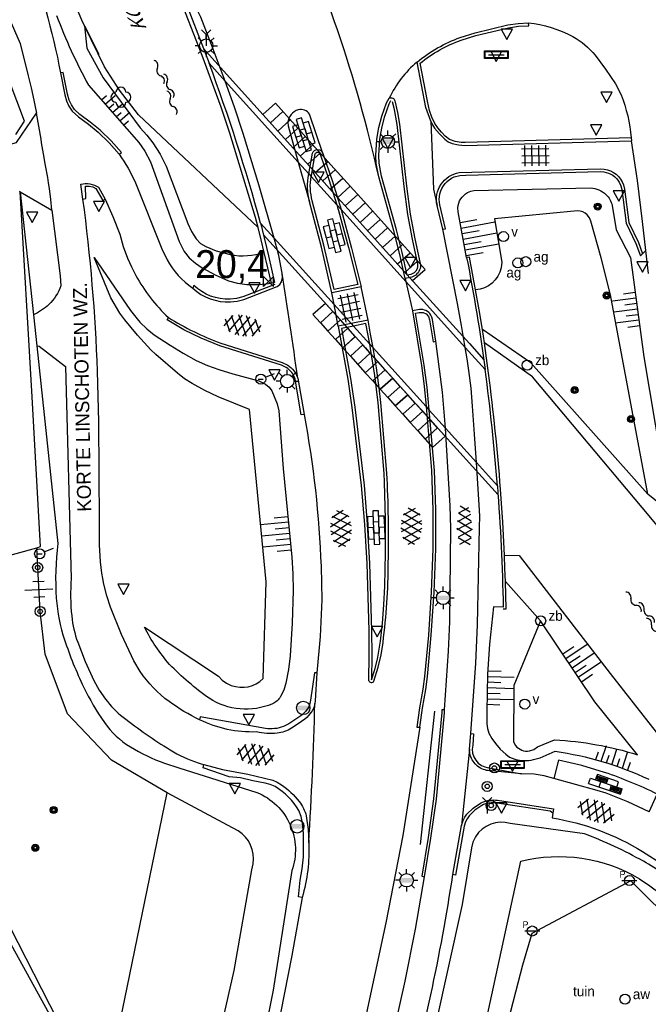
# Model space of a CAD drawing. Header units: metres. Extents: x 121538 to 126242, y 445257 to 454505.
# Tile 58 of 83: x 122169 to 122225, y 452981 to 453069. Entities that reach past the tile are written whole.
import ezdxf
from ezdxf.enums import TextEntityAlignment as Align

# ---------------------------------------------------------------- set-up
doc = ezdxf.new("R2010")
doc.units = ezdxf.units.M
doc.linetypes.add('SCHRIKH', pattern=[100, 100, 0])
for name, color, linetype in [('BOUWT04', 8, 'Continuous'), ('BOUWT04 STOOTPLAAT INDICATIEF', 254, 'Continuous'), ('SYMBD01', 8, 'Continuous'), ('SYMBD02', 8, 'Continuous'), ('SYMBD03', 8, 'Continuous'), ('SYMBD04', 8, 'Continuous'), ('SYMBD05', 8, 'Continuous'), ('TEK-D05', 8, 'Continuous'), ('TEK-D06', 8, 'Continuous'), ('TEK-D07', 8, 'Continuous'), ('TER-D03S', 8, 'Continuous'), ('TER-T02', 8, 'RASTER'), ('TER-T03', 8, 'Continuous'), ('TER-T09', 8, 'Continuous'), ('TOPOT06', 8, 'WALB'), ('TOPOT20', 8, 'Continuous'), ('TOPOT21', 8, 'Continuous'), ('TOPOT22', 8, 'Continuous'), ('TOPOT24', 8, 'Continuous'), ('TOPOT26', 8, 'Continuous'), ('TOPOT30', 8, 'Continuous'), ('TOPOT31', 8, 'Continuous'), ('TOPOT50', 8, 'Continuous'), ('TOPOT54', 8, 'SCHRIKH'), ('TOPOV04', 8, 'Continuous'), ('WAT-T00', 8, 'Continuous'), ('WEG-T01', 8, 'Continuous'), ('WEG-T21', 8, 'Continuous')]:
    doc.layers.add(name, color=color, linetype=linetype)
doc.styles.add('ISO', font='provutr.shx')
doc.styles.add('rtw_iso', font='iso-rtw.shx')
doc.linetypes.add('RASTER', pattern='A,0.25,-0.25,[150,BLOK.SHX,S=0.25,R=0,X=0,Y=0],-0.25,0.25', length=1)
doc.linetypes.add('WALB', pattern='A,0.5,[155,BLOK.SHX,S=0.25,R=0,X=0,Y=0],0.5', length=1)

# ---------------------------------------------------------------- blocks, each defined once
blk = doc.blocks.new('water-l')
at = {"linetype": 'Continuous'}
for centre, start, end in [((0.158, 1.473), 129.74464, 230.25536), ((-0.466, 2.223), 309.74464, 50.25536), ((-0.466, 0.723), 309.74464, 50.25536), ((-0.136, 0.75), 309.74464, 50.25536), ((0.488, 0), 129.74464, 230.25536), ((-0.466, -0.758), 309.74464, 50.25536), ((-0.136, -0.75), 309.74464, 50.25536), ((0.158, -1.508), 129.74464, 230.25536), ((-0.466, -2.258), 309.74464, 50.25536)]:
    blk.add_arc(centre, 0.488, start, end, dxfattribs=at)
blk = doc.blocks.new('talud')
for p, q in [((0, 0.75), (0.5, 0.75)), ((0, 0.5), (1, 0.5)), ((0, 0.25), (0.5, 0.25)), ((0, 0), (1, 0)), ((0, -0.25), (0.5, -0.25)), ((0, -0.5), (1, -0.5)), ((0, -0.75), (0.5, -0.75))]:
    blk.add_line(p, q)
blk = doc.blocks.new('bermverhardingblok-m')
at = {"linetype": 'Continuous'}
for p, q in [((-0.5, 1.5), (-0.5, -1.5)), ((-0.5, 1.5), (0, 1.5)), ((0, 1.5), (0, -1.5)), ((0.5, 1), (0, 1)), ((0, 1), (0.5, 1)), ((0.4, 0.9), (0.1, 0.9)), ((0.1, 0.9), (0.1, 0.1)), ((0.4, 0.9), (0.4, 0.1)), ((0.5, -1), (0.5, 1)), ((-0.5, 0.5), (0, 0.5)), ((0.5, 0), (0, 0)), ((0.4, 0.1), (0.1, 0.1)), ((0.3, 0.8), (0.2, 0.8)), ((0.2, 0.8), (0.2, 0.2)), ((0.3, 0.2), (0.2, 0.2)), ((0.3, 0.8), (0.3, 0.2)), ((-0.5, -0.5), (0, -0.5)), ((-0.4, -1.4), (-0.4, -0.6)), ((-0.4, -0.6), (-0.1, -0.6)), ((-0.3, -1.3), (-0.3, -0.7)), ((-0.3, -0.7), (-0.2, -0.7)), ((-0.2, -1.3), (-0.2, -0.7)), ((-0.1, -1.4), (-0.1, -0.6)), ((-0.5, -1.5), (0, -1.5)), ((-0.4, -1.4), (-0.1, -1.4)), ((-0.3, -1.3), (-0.2, -1.3)), ((0, -1), (0.5, -1))]:
    blk.add_line(p, q, dxfattribs=at)
blk = doc.blocks.new('asfalt-l')
for p, q in [((-0.93, 0.185), (0.704, 1.128)), ((-0.759, 1.005), (0.303, 1.619)), ((-0.704, 1.128), (0.93, 0.185)), ((-0.303, 1.619), (0.759, 1.005)), ((-0.893, -0.515), (0.893, 0.515)), ((-0.893, 0.515), (0.893, -0.515)), ((-0.93, -0.185), (0.704, -1.128)), ((-0.704, -1.128), (0.93, -0.185)), ((-0.759, -1.005), (0.303, -1.619)), ((-0.303, -1.619), (0.759, -1.005))]:
    blk.add_line(p, q)
blk = doc.blocks.new('tegels-l')
for p, q in [((0.918, 0.948), (-0.916, 0.948)), ((-0.625, -1.221), (-0.625, 1.221)), ((0, -1.221), (0, 1.221)), ((0.625, -1.221), (0.625, 1.221)), ((0.918, 0.323), (-0.916, 0.323)), ((0.918, -0.302), (-0.916, -0.302)), ((0.918, -0.927), (-0.916, -0.927))]:
    blk.add_line(p, q)
blk = doc.blocks.new('asfalt-m')
for p, q in [((-0.63, 0.375), (0.636, 1.039)), ((-0.527, 1.073), (0.745, 0.268)), ((-0.517, 1.14), (0.539, 1.694)), ((-0.427, 1.749), (0.629, 1.081)), ((-0.627, 0.397), (0.66, -0.418)), ((-0.571, -0.3), (0.733, 0.384)), ((-0.561, -0.385), (0.576, -1.104)), ((-0.489, -0.963), (0.668, -0.355)), ((-0.462, -1.187), (0.393, -1.728)), ((-0.336, -1.588), (0.575, -1.11))]:
    blk.add_line(p, q)
blk = doc.blocks.new('DRHEK')
at = {"linetype": 'Continuous'}
for p, q in [((1.25, 0), (-1.25, 0)), ((-0.5, 0.7), (0.5, 0.7)), ((-0.5, -0.7), (0.5, -0.7))]:
    blk.add_line(p, q, dxfattribs=at)
blk = doc.blocks.new('struik')
at = {"linetype": 'Continuous'}
for centre, start, end in [((0, 0.442), 1.02328, 178.9632), ((-0.442, 0), 91.09124, 268.90133), ((0.437, 0), 271.6625, 88.3448), ((0, -0.446), 180.47294, 359.54064)]:
    blk.add_arc(centre, 0.45, start, end, dxfattribs=at)
blk = doc.blocks.new('Prov-grensst')
blk.add_line((-0.675, 0), (0.675, 0))
blk.add_circle((0, 0), 0.45)
at = {"style": 'ISO'}
blk.add_text('P', height=0.6, dxfattribs=at).set_placement((-0.612, 0.576), align=Align.MIDDLE)
blk = doc.blocks.new('paal')
for radius in [0.45, 0.2]:
    blk.add_circle((0, 0), radius)
blk = doc.blocks.new('lichtmast')
for p, q in [((0, 0.6), (0, 1)), ((-0.6, 0), (-1, 0)), ((-0.707, 0.707), (-0.424, 0.424)), ((0.424, 0.424), (0.707, 0.707)), ((0.6, 0), (1, 0)), ((-0.424, -0.424), (-0.707, -0.707)), ((0, -0.6), (0, -1)), ((0.424, -0.424), (0.707, -0.707))]:
    blk.add_line(p, q)
blk.add_circle((0, 0), 0.6)
blk = doc.blocks.new('kilometerpaal')
for p, q in [((-0.442, 0.442), (0.442, -0.442)), ((-0.442, -0.442), (-0.442, 0.442)), ((0.442, 0.442), (-0.442, -0.442)), ((0.442, -0.442), (0.442, 0.442))]:
    blk.add_line(p, q)
at = {"style": 'rtw_iso'}
blk.add_attdef('KILOMETERPAAL', (0.591, 0.868), '', height=2.5, dxfattribs=at)
blk = doc.blocks.new('BOOM')
for radius in [0.315, 0.225, 0.135]:
    blk.add_circle((0, 0), radius)
blk = doc.blocks.new('afsl-water')
blk.add_circle((0, 0), 0.45)
at = {"style": 'ISO'}
blk.add_attdef('AFSL-WATER', (0.7, 0), '', height=0.9, dxfattribs=at)
blk = doc.blocks.new('afsl-gas')
blk.add_circle((0, 0), 0.45)
at = {"style": 'ISO'}
blk.add_attdef('AFSL-GAS', (0.7, 0), '', height=0.9, dxfattribs=at)
blk = doc.blocks.new('verkeersbord')
for p, q in [((0.502, 0.322), (-0.504, 0.322)), ((-0.504, 0.322), (-0.001, -0.6)), ((-0.001, -0.6), (0.502, 0.322))]:
    blk.add_line(p, q)
blk = doc.blocks.new('verklikker')
blk.add_circle((0, 0), 0.45)
at = {"style": 'ISO'}
blk.add_attdef('VERKLIKKER', (0.7, 0), '', height=0.9, dxfattribs=at)
blk = doc.blocks.new('zinkerbord')
blk.add_circle((0, 0), 0.45)
at = {"style": 'ISO'}
blk.add_attdef('ZINKERBORD', (0.7, 0), '', height=0.9, dxfattribs=at)
blk = doc.blocks.new('wegwijzer')
for q in [(-0.424, 1.424), (0.424, 1.424), (0, 0)]:
    blk.add_line((0, 1), q)
blk = doc.blocks.new('aanduidingsbord')
for p, q in [((-0.811, -0.333), (0, 0)), ((-1.446, -0.504), (-1.008, -0.504))]:
    blk.add_line(p, q)
blk.add_circle((-1.227, -0.504), 0.45)
blk = doc.blocks.new('balise')
blk.add_hatch(color=256).paths.add_polyline_path([(0.6, 0, 0.086579), (0.564, 0.203), (-0.564, 0.203, 0.086579), (-0.6, 0, 0.085386), (-0.565, -0.2), (0.565, -0.2, 0.085386)])
blk.add_circle((0, 0), 0.6)
blk = doc.blocks.new('plaatsnaam')
blk.add_line((-0.694, 0), (0.694, 0))
for points in [[(-1.046, 0.349), (1.046, 0.349), (1.046, -0.349), (-1.046, -0.349)], [(-0.992, 0.295), (0.992, 0.295), (0.992, -0.295), (-0.992, -0.295)]]:
    blk.add_lwpolyline(points, close=True)
blk = doc.blocks.new('klinkers-l')
at = {"linetype": 'Continuous'}
for p, q in [((-0.25, 1), (-0.75, 1)), ((-0.75, 1), (-0.75, 0)), ((0.25, 1.5), (-0.25, 1.5)), ((-0.25, 1.5), (-0.25, 0.5)), ((0.25, 0.5), (0.25, 1.5)), ((0.75, 1), (0.25, 1)), ((0.75, 0), (0.75, 1)), ((-0.25, 0), (-0.75, 0)), ((-0.75, 0), (-0.75, -1)), ((0.25, 0.5), (-0.25, 0.5)), ((-0.25, 0.5), (-0.25, -0.5)), ((0.25, -0.5), (0.25, 0.5)), ((-0.25, -0.5), (-0.25, 0)), ((0.25, -0.5), (-0.25, -0.5)), ((-0.25, -0.5), (-0.25, -1.5)), ((0.75, 0), (0.25, 0)), ((0.25, 0), (0.25, -0.5)), ((0.25, -1.5), (0.25, -0.5)), ((0.75, -1), (0.75, 0)), ((-0.75, -1), (-0.25, -1)), ((-0.25, -1.5), (0.25, -1.5)), ((0.25, -1), (0.75, -1))]:
    blk.add_line(p, q, dxfattribs=at)

msp = doc.modelspace()

# ---------------------------------------------------------------- linework, layer by layer
at = {"layer": 'BOUWT04'}
for points in [[(122189.998, 453050.88), (122189.768, 453051.763), (122187.479, 453059.307), (122186.703, 453061.656), (122185.005, 453066.261), (122182.767, 453072.04), (122183.079, 453072.186)], [(122183.079, 453072.186), (122185.611, 453065.589)], [(122185.111, 453066.891), (122187.431, 453064.315), (122193.964, 453057.059), (122194.91, 453056.009), (122195.118, 453055.778), (122197.398, 453053.246), (122197.785, 453052.816), (122203.577, 453046.384), (122208.887, 453040.488), (122210.186, 453039.044)], [(122185.611, 453065.589), (122187.059, 453063.98), (122193.593, 453056.724), (122194.539, 453055.674), (122194.746, 453055.443), (122197.026, 453052.911), (122197.414, 453052.481), (122203.205, 453046.05), (122208.515, 453040.153), (122210.308, 453038.162)], [(122190.539, 453048.634), (122190.282, 453049.76), (122189.998, 453050.88)], [(122190.223, 453051.258), (122190.299, 453050.982), (122190.373, 453050.706), (122190.932, 453048.328), (122191.456, 453045.942), (122191.19, 453045.901)], [(122190.223, 453051.258), (122191.423, 453049.927), (122196.783, 453043.981), (122198.323, 453042.272), (122198.518, 453042.056), (122199.977, 453040.438), (122200.283, 453040.098), (122205.018, 453034.845), (122205.3, 453034.532), (122206.749, 453032.925), (122209.531, 453029.838), (122211.392, 453027.774)], [(122190.488, 453050.217), (122191.052, 453049.592), (122196.411, 453043.646), (122197.952, 453041.937), (122198.147, 453041.721), (122199.605, 453040.103), (122199.911, 453039.763), (122204.646, 453034.51), (122204.929, 453034.197), (122206.377, 453032.59), (122209.16, 453029.503), (122211.453, 453026.96)], [(122191.19, 453045.901), (122190.539, 453048.634)], [(122209.446, 453045.287), (122208.899, 453048.225), (122208.647, 453048.189)], [(122210.05, 453041.74), (122209.758, 453043.515), (122209.446, 453045.287)], [(122210.235, 453040.549), (122210.05, 453041.74)], [(122212.111, 453019.196), (122212.07, 453020.373), (122212.022, 453021.549)], [(122211.917, 453016.76), (122212.172, 453016.755), (122212.145, 453017.976), (122212.111, 453019.196)]]:
    msp.add_lwpolyline(points, dxfattribs=at)
for points in [[(122190.223, 453051.258, 0.022214), (122185.611, 453065.589)], [(122208.647, 453048.189, -0.014828), (122210.308, 453038.162)], [(122212.022, 453021.549), (122211.869, 453024.508), (122211.671, 453027.465, 0.01365), (122210.609, 453037.828), (122210.426, 453039.189), (122210.235, 453040.549)], [(122211.392, 453027.774, 0.013702), (122210.308, 453038.162)], [(122211.392, 453027.774, -0.014281), (122211.914, 453016.9)]]:
    msp.add_lwpolyline(points, format="xyb", dxfattribs=at)
at = {"layer": 'BOUWT04 STOOTPLAAT INDICATIEF'}
msp.add_lwpolyline([(122191.539, 453061.994), (122190.424, 453060.99), (122193.964, 453057.059), (122194.91, 453056.009), (122195.118, 453055.778), (122197.398, 453053.246), (122197.785, 453052.816), (122203.577, 453046.384), (122203.807, 453046.128), (122204.922, 453047.132), (122204.691, 453047.388), (122198.9, 453053.819), (122198.513, 453054.25), (122196.232, 453056.782), (122196.025, 453057.012), (122195.079, 453058.063)], close=True, dxfattribs=at)
for points in [[(122191.093, 453060.247), (122192.208, 453061.251)], [(122191.762, 453059.504), (122192.877, 453060.508)], [(122192.432, 453058.761), (122193.546, 453059.765)], [(122193.101, 453058.018), (122194.215, 453059.022)], [(122193.77, 453057.275), (122194.885, 453058.279)], [(122194.439, 453056.532), (122195.554, 453057.535)], [(122195.108, 453055.789), (122196.223, 453056.792)], [(122195.777, 453055.045), (122196.892, 453056.049)], [(122196.447, 453054.302), (122197.561, 453055.306)], [(122197.116, 453053.559), (122198.23, 453054.563)], [(122197.785, 453052.816), (122198.9, 453053.82)], [(122198.454, 453052.073), (122199.569, 453053.077)], [(122199.123, 453051.33), (122200.238, 453052.334)], [(122199.792, 453050.587), (122200.907, 453051.591)], [(122200.462, 453049.844), (122201.576, 453050.847)], [(122201.131, 453049.101), (122202.245, 453050.104)], [(122201.8, 453048.357), (122202.915, 453049.361)], [(122202.469, 453047.614), (122203.584, 453048.618)], [(122203.138, 453046.871), (122204.253, 453047.875)]]:
    msp.add_lwpolyline(points, dxfattribs=at)
at = {"layer": 'BOUWT04 STOOTPLAAT INDICATIEF', "flags": 128}
for points in [[(122196.013, 453044.089), (122194.899, 453043.085), (122195.568, 453042.342), (122196.682, 453043.346), (122196.013, 453044.088)], [(122196.683, 453043.346), (122195.568, 453042.342), (122196.237, 453041.599), (122197.352, 453042.603), (122196.682, 453043.346)], [(122197.352, 453042.603), (122196.238, 453041.599), (122196.907, 453040.856), (122198.022, 453041.86), (122197.352, 453042.603)], [(122198.021, 453041.86), (122196.906, 453040.856), (122197.576, 453040.113), (122198.69, 453041.117), (122198.021, 453041.859)], [(122198.691, 453041.117), (122197.576, 453040.113), (122198.245, 453039.37), (122199.36, 453040.374), (122198.69, 453041.117)], [(122199.361, 453040.375), (122198.246, 453039.371), (122198.915, 453038.628), (122200.03, 453039.632), (122199.361, 453040.374)], [(122200.031, 453039.632), (122198.916, 453038.628), (122199.585, 453037.885), (122200.7, 453038.889), (122200.03, 453039.632)], [(122200.7, 453038.889), (122199.585, 453037.885), (122200.255, 453037.142), (122201.369, 453038.146), (122200.7, 453038.889)], [(122201.37, 453038.146), (122200.255, 453037.143), (122200.924, 453036.4), (122202.039, 453037.403), (122201.369, 453038.146)], [(122202.036, 453037.401), (122200.921, 453036.397), (122201.591, 453035.654), (122202.705, 453036.658), (122202.036, 453037.401)], [(122202.706, 453036.658), (122201.591, 453035.654), (122202.26, 453034.911), (122203.375, 453035.915), (122202.705, 453036.658)], [(122203.375, 453035.915), (122202.261, 453034.912), (122202.93, 453034.169), (122204.044, 453035.172), (122203.375, 453035.915)], [(122204.044, 453035.172), (122202.929, 453034.168), (122203.599, 453033.425), (122204.713, 453034.429), (122204.044, 453035.172)], [(122204.714, 453034.429), (122203.599, 453033.425), (122204.268, 453032.682), (122205.383, 453033.686), (122204.713, 453034.429)], [(122205.383, 453033.686), (122204.268, 453032.682), (122204.937, 453031.939), (122206.052, 453032.943), (122205.382, 453033.686)], [(122206.052, 453032.943), (122204.937, 453031.939), (122205.606, 453031.196), (122206.721, 453032.2), (122206.052, 453032.943)]]:
    msp.add_lwpolyline(points, dxfattribs=at)
at = {"layer": 'TER-T02', "flags": 128}
for points in [[(122168.318, 453059.198), (122169.115, 453060.405), (122162.128, 453078.856)], [(122170.218, 453022.217), (122170.546, 453022.334), (122169.77, 453036.225), (122168.702, 453054.071)], [(122150.879, 453017.414), (122150.913, 453016.931), (122170.218, 453022.217)], [(122170.282, 453020.445), (122170.218, 453022.217)], [(122181.869, 453000.287), (122176.898, 453003.2), (122172.948, 453007.363), (122170.947, 453012.706), (122170.502, 453016.523)], [(122175.307, 452976.854), (122176.968, 452976.481), (122181.869, 453000.287)], [(122236.071, 452979.748), (122223.324, 452992.412), (122214.488, 452987.69), (122213.626, 452984.852), (122208.306, 452964.258), (122202.898, 452943.688), (122200.674, 452934.457)]]:
    msp.add_lwpolyline(points, dxfattribs=at)
at = {"layer": 'TER-T03'}
msp.add_lwpolyline([(122170.502, 453016.523), (122170.282, 453020.445)], dxfattribs=at)
at = {"layer": 'TER-T09'}
for points in [[(122224.843, 453027.014), (122214.389, 453038.754), (122210.05, 453041.74)], [(122227.985, 453024.486), (122224.843, 453027.014)], [(122215.263, 453015.683), (122212.111, 453019.196)], [(122148.529, 453016.705), (122151.352, 453012.901), (122159.564, 453000.596), (122167.785, 452988.297), (122172.064, 452979.945), (122174.435, 452979.009), (122175.307, 452976.854)], [(122223.916, 453003.7), (122220.119, 453008.415), (122215.263, 453015.683)]]:
    msp.add_lwpolyline(points, dxfattribs=at)
at = {"layer": 'TOPOT06', "flags": 128}
for points in [[(122174.472, 453068.929), (122174.228, 453069.429), (122171.643, 453075.62)], [(122189.998, 453050.88), (122179.295, 453060.965), (122177.603, 453063.174), (122176.261, 453065.269), (122174.472, 453068.929)], [(122174.472, 453068.929), (122175.746, 453066.382)], [(122213.333, 453021.52), (122221.471, 453010.965), (122229.694, 453000.476)]]:
    msp.add_lwpolyline(points, dxfattribs=at)
at = {"layer": 'TOPOT50'}
for points in [[(122171.973, 453069.864, 0.036484), (122174.833, 453063.606), (122179.33, 453058.487), (122179.872, 453057.714), (122180.368, 453056.765), (122182.926, 453049.637), (122183.396, 453048.743), (122183.827, 453048.173), (122184.383, 453047.675), (122185.001, 453047.254), (122186.147, 453046.629), (122187.349, 453046.12), (122188.162, 453045.887), (122189.001, 453045.776), (122190.099, 453045.776), (122191.19, 453045.901)], [(122174.472, 453068.929), (122174.674, 453066.928), (122176.149, 453064.278), (122179.445, 453059.787), (122180.046, 453059.146), (122180.59, 453058.456), (122181.236, 453057.441), (122181.76, 453056.357), (122183.72, 453051.227), (122184.038, 453050.512), (122184.464, 453049.857), (122184.848, 453049.461), (122185.311, 453049.163), (122186.251, 453048.78), (122187.508, 453048.447, 0.120207), (122190.539, 453048.634, -0.120207)], [(122208.647, 453048.189), (122207.885, 453052.271), (122207.863, 453052.638, -0.263621), (122208.735, 453054.001), (122209.006, 453054.115), (122209.292, 453054.178), (122219.734, 453054.422, -0.183237), (122221.107, 453053.818, -0.133706), (122221.667, 453052.858), (122222.004, 453050.678), (122223.312, 453048.205), (122224.491, 453039.308), (122225.5, 453033.291, 0.048064), (122227.985, 453024.486)], [(122224.843, 453027.014), (122221.513, 453044.857), (122220.676, 453048.155), (122219.752, 453051.43), (122219.633, 453051.743), (122219.432, 453052.01, 0.205695), (122218.553, 453052.362), (122211.145, 453051.666), (122211.782, 453047.779), (122211.73, 453047.275, -0.337079), (122209.446, 453045.287)], [(122170.195, 453040.298), (122172.091, 453022.606, 0.048992), (122171.948, 453017.703, 0.063135), (122172.687, 453013.963, 0.03215), (122174.389, 453009.766, 0.039586), (122176.246, 453006.588, 0.104472), (122178.574, 453004.398, 0.050016), (122181.621, 453002.939), (122182.918, 453002.529), (122189.89, 453000.323, -0.096344), (122191.662, 452999.156, -0.096344), (122192.867, 452997.409, -0.094311), (122193.328, 452995.383, -0.094311), (122193.013, 452993.329), (122191.349, 452982.63), (122189.589, 452973.869), (122183.713, 452949.301), (122177.093, 452923.126)], [(122211.914, 453016.9), (122211.05, 453016.922), (122210.69, 453013.595), (122210.525, 453010.908), (122210.44, 453007.575), (122210.457, 453006.462), (122210.513, 453006.039), (122210.639, 453005.63), (122210.894, 453005.144), (122211.214, 453004.698), (122211.653, 453004.191), (122212.144, 453003.733), (122212.491, 453003.492), (122212.956, 453003.29, 0.112674), (122214.627, 453003.254), (122215.215, 453003.417), (122216.555, 453004.006, -0.075241), (122224.937, 453001.495)], [(122215.263, 453015.683), (122212.857, 453009.901), (122212.83, 453004.841), (122213.019, 453004.518, 0.272562), (122214.264, 453004.039), (122214.651, 453004.167), (122214.98, 453004.408), (122216.512, 453005.023, -0.062873), (122223.916, 453003.7)], [(122169.571, 452905.886), (122170.689, 452912.376), (122175.164, 452929.087), (122180.713, 452952.804), (122187.869, 452984.387), (122189.432, 452993.403), (122189.563, 452993.937, 0.296282), (122188.222, 452996.877), (122187.697, 452997.142), (122181.869, 453000.287)], [(122236.853, 452978.71), (122237.086, 452978.952), (122237.283, 452979.224), (122237.394, 452979.444), (122237.462, 452979.68), (122237.487, 452979.909), (122237.475, 452980.139), (122237.376, 452980.768), (122237.241, 452981.39, 0.122399), (122235.734, 452984.247, 0.036395), (122228.032, 452991.701, 0.047302), (122224.45, 452994.161, 0.035316), (122219.182, 452996.619), (122212.544, 452997.541, 0.337542), (122209.445, 452996.361), (122209.207, 452995.877), (122209.068, 452995.356), (122208.237, 452990.295), (122205.871, 452979.532), (122200.864, 452954.592), (122194.395, 452930.036), (122192.265, 452921.24)], [(122205.569, 452957.598), (122213.479, 452994.157, -0.200761), (122224.093, 452992.593), (122225.043, 452991.966), (122225.938, 452991.263), (122234.674, 452981.792), (122236.071, 452979.748)]]:
    msp.add_lwpolyline(points, format="xyb", dxfattribs=at)
for points in [[(122168.721, 453054.061), (122169.898, 453043.077)], [(122169.898, 453043.077), (122170.195, 453040.298)]]:
    msp.add_lwpolyline(points, dxfattribs=at)
msp.add_lwpolyline([(122175.335, 453048.195), (122178.581, 453043.448), (122179.43, 453042.41), (122180.036, 453041.805), (122180.71, 453041.279), (122182.137, 453040.338), (122183.281, 453039.624), (122184.464, 453038.975), (122185.463, 453038.539), (122186.489, 453038.169), (122187.731, 453037.783), (122190.069, 453037.161), (122190.65, 453036.872), (122190.975, 453036.603), (122191.213, 453036.255), (122191.696, 453035.106), (122191.835, 453034.477), (122192.243, 453029.314), (122193.017, 453021.386), (122193.11, 453019.893), (122193.122, 453018.397), (122193.028, 453015.468), (122192.854, 453012.544), (122192.715, 453011.315), (122192.479, 453010.101), (122192.284, 453009.483), (122191.997, 453008.902, -0.150755), (122191.28, 453008.25, -0.248857), (122185.612, 453008.746, -0.043545), (122182.066, 453011.782, -0.056799), (122179.827, 453015.103), (122186.464, 453010.721), (122186.791, 453010.383), (122187.172, 453010.108), (122187.595, 453009.902, 0.295229), (122190.459, 453010.511), (122190.71, 453019.154), (122189.231, 453034.603), (122186.412, 453035.738), (122185.243, 453036.288), (122184.107, 453036.903), (122183.427, 453037.339), (122182.789, 453037.834), (122180.859, 453039.507), (122180.399, 453039.943), (122179.211, 453041.252), (122178.079, 453042.609), (122177.635, 453043.217), (122176.822, 453044.571)], format="xyb", close=True, dxfattribs=at)
at = {"layer": 'TOPOT54'}
msp.add_lwpolyline([(122205.76, 453007.6), (122204.475, 452995.668)], dxfattribs=at)
at = {"layer": 'TOPOV04'}
for points in [[(122200.782, 453055.421, 0.055842), (122191.943, 453081.217)], [(122204.21, 453065.686, 0.1097), (122201.723, 453062.443)], [(122193.536, 453037.394, 0.004834), (122192.158, 453046.784)], [(122194.518, 452995.803, 0.00996), (122195.073, 453008.294)]]:
    msp.add_lwpolyline(points, format="xyb", dxfattribs=at)
for points in [[(122203.143, 453046.325), (122203.205, 453046.05)], [(122203.205, 453046.05), (122203.799, 453043.416)], [(122208.896, 453004.19), (122208.188, 452997.364)]]:
    msp.add_lwpolyline(points, dxfattribs=at)
at = {"layer": 'WAT-T00'}
for points in [[(122234.427, 453013.722), (122225.127, 453024.903), (122214.536, 453037.526), (122210.235, 453040.549)], [(122168.799, 452904.716), (122168.514, 452907.759), (122168.755, 452916.797), (122166.527, 452923.502), (122173.707, 452961.881), (122179.411, 452965.207), (122179.954, 452966.343), (122176.215, 452972.308), (122173.894, 452978.332), (122172.18, 452978.943), (122166.054, 452990.013), (122151.813, 453011.292), (122147.685, 453016.75), (122145.232, 453019.219), (122142.498, 453023.735), (122140.385, 453028.255), (122134.804, 453036.453), (122133.866, 453037.162), (122132.191, 453036.331), (122132.048, 453035.733)], [(122212.022, 453021.549), (122213.333, 453021.52)]]:
    msp.add_lwpolyline(points, dxfattribs=at)
at = {"layer": 'WEG-T01'}
for points in [[(122187.059, 453063.98), (122185.984, 453066.845), (122184.862, 453069.692), (122184.362, 453070.73), (122183.91, 453071.79), (122180.586, 453080.095), (122177.204, 453088.377), (122175.413, 453092.776), (122173.566, 453097.152), (122168.762, 453108.282), (122163.9, 453119.387, 0.008398), (122155.035, 453138.453, 0.005717)], [(122144.48, 453128.14), (122148.68, 453119.62), (122152.18, 453112.62), (122155.14, 453106.62), (122158.4, 453100.2), (122161.16, 453094.32), (122163.56, 453089.12), (122164.82, 453086.52), (122165.7, 453084.78), (122166.46, 453083), (122166.92, 453081.84), (122167.38, 453080.84), (122168.02, 453079.32), (122169.204, 453075.836, -0.042126), (122172.329, 453064.706)], [(122204.21, 453065.686, -0.083434), (122208.072, 453067.884), (122209.412, 453068.297), (122212.325, 453069.003), (122213.24, 453069.144), (122214.164, 453069.189)], [(122214.164, 453069.189, -0.097863), (122218.145, 453067.965, -0.094872), (122220.134, 453066.293), (122221.078, 453065.035), (122221.944, 453063.722), (122222.457, 453062.747, -0.075597), (122223.347, 453058.916)], [(122201.723, 453062.443, -0.51091), (122202.232, 453062.204), (122202.462, 453061.177), (122202.644, 453060.14), (122203.264, 453054.563), (122203.608, 453052.084), (122204.017, 453049.865), (122204.496, 453047.66, -0.285979), (122204.093, 453046.623), (122203.73, 453046.448), (122203.143, 453046.325)], [(122195.792, 453057.509), (122194.606, 453061.012, 0.31614), (122193.583, 453061.419, 0.296096), (122192.66, 453060.265), (122192.672, 453059.964), (122193.593, 453056.724)], [(122194.539, 453055.674), (122194.848, 453057.516, -0.747209), (122195.792, 453057.509)], [(122177.569, 453057.432, -0.050003), (122179.033, 453054.862), (122181.385, 453048.955), (122181.85, 453047.984, 0.111279), (122184.147, 453045.455)], [(122206.004, 453052.838, -0.433394), (122207.988, 453055.788), (122220.574, 453056.128), (122220.959, 453056.105, -0.276314), (122222.677, 453054.693), (122222.775, 453054.314), (122223.165, 453051.327), (122224.014, 453049.529), (122224.382, 453048.535)], [(122194.604, 453053.184, -0.124061), (122194.539, 453055.674)], [(122174.129, 453054.768, -0.183256), (122175.733, 453054.49), (122176.317, 453053.421)], [(122184.767, 453006.827, -0.047746), (122182.037, 453008.457, -0.08568), (122179.452, 453011.134), (122178.89, 453012.106), (122177.781, 453014.47), (122176.796, 453016.887), (122176.454, 453017.912), (122176.192, 453018.961, -0.04266), (122175.804, 453022.975), (122175.825, 453024.453), (122175.757, 453033.531), (122175.626, 453038.022, 0.024617), (122174.335, 453053.427)], [(122176.317, 453053.421), (122176.995, 453051.857), (122177.62, 453050.27), (122177.941, 453049.189), (122178.329, 453048.129), (122178.673, 453047.348), (122179.061, 453046.587, 0.079303), (122181.97, 453042.828)], [(122171.556, 453052.424), (122172.306, 453046.562), (122172.363, 453045.664, -0.113391), (122171.284, 453043.993, -0.09438), (122169.898, 453043.077, 0.09438)], [(122184.147, 453045.455, 0.202527), (122187.515, 453044.221), (122188.128, 453044.292), (122188.726, 453044.444), (122191.713, 453045.602), (122191.95, 453045.768), (122192.1, 453046.015), (122192.169, 453046.397), (122192.158, 453046.784)], [(122205.89, 453040.711), (122205.58, 453042.653), (122205.531, 453042.857), (122205.44, 453043.047, 0.298629), (122204.427, 453043.529), (122203.799, 453043.416)], [(122181.97, 453042.828, 0.053098), (122186.654, 453040.536), (122192.149, 453038.791), (122192.649, 453038.56, -0.180209), (122193.536, 453037.394)], [(122197.147, 453042.035), (122198.013, 453037.314), (122198.384, 453034.77), (122199.217, 453027.789), (122199.503, 453024.299), (122199.707, 453020.804), (122199.886, 453014.811), (122199.906, 453012.571), (122199.878, 453010.331, 0.63036), (122200.357, 453010.289), (122200.747, 453011.522), (122200.989, 453012.628), (122201.167, 453013.745, 0.031745), (122201.635, 453020.861, 0.019957), (122201.506, 453028.898), (122200.972, 453035.207), (122200.836, 453036.517), (122200.582, 453038.311), (122200.283, 453040.098)], [(122170.195, 453040.298), (122170.425, 453040.26), (122172.768, 453038.431), (122173.278, 453019.457, 0.043907), (122173.329, 453016.111, 0.061099), (122173.867, 453013.762), (122174.543, 453012.038), (122175.308, 453010.351), (122175.783, 453009.484), (122176.342, 453008.667, 0.064321), (122177.923, 453007.062, 0.028228), (122182.121, 453004.139, 0.059263), (122184.65, 453002.969), (122184.893, 453002.891), (122185.136, 453002.816)], [(122194.109, 453034.152, -0.036894), (122195.621, 453020.543), (122195.703, 453017.554), (122195.537, 453014.278), (122195.242, 453011.011)], [(122195.073, 453008.294), (122194.989, 453007.905), (122194.835, 453007.627), (122194.747, 453007.497), (122194.633, 453007.342), (122194.514, 453007.192), (122194.354, 453007.021), (122194.175, 453006.871), (122193.593, 453006.459), (122192.994, 453006.072, -0.112355), (122191.692, 453005.625, -0.083267), (122189.849, 453005.735, -0.12419), (122184.767, 453006.827)], [(122213.565, 453001.99), (122210.584, 453002.272, -0.15685), (122209.514, 453002.769, -0.156478), (122208.936, 453003.794), (122208.896, 453004.19)], [(122224.968, 452998.588), (122225.674, 453000.175, 0.035332), (122220.989, 453002.107), (122218.94, 453002.72), (122216.858, 453003.21), (122216.435, 453001.564)], [(122185.136, 453002.816), (122186.803, 453002.378), (122189.066, 453001.943), (122191.308, 453001.412), (122191.714, 453001.239), (122192.09, 453001.01, -0.070742), (122193.67, 452999.507, -0.108451), (122194.297, 452998.219), (122194.474, 452997.017), (122194.518, 452995.803)], [(122208.188, 452997.364), (122208.323, 452997.795), (122208.471, 452998.101), (122208.67, 452998.377), (122209.231, 452998.928), (122209.879, 452999.374, -0.157219), (122211.414, 452999.616), (122216.406, 452998.868), (122216.34, 452998.472)], [(122216.34, 452998.472), (122216.281, 452998.049, -0.097935), (122224.381, 452995.033), (122226.258, 452993.839), (122227.106, 452993.222), (122228.936, 452991.721), (122230.7, 452990.143, -0.045003), (122236.689, 452983.341), (122237.345, 452982.161), (122237.931, 452980.944), (122238.374, 452979.249), (122242.633, 452975.577), (122244.738, 452972.782)], [(122194.518, 452995.803, -0.084499), (122193.93, 452990.932)], [(122191.292, 452922.205), (122193.77, 452931.578), (122196.534, 452942.501), (122201.778, 452965.49), (122204.475, 452977.969), (122205.439, 452982.195, 0.015621), (122207.41, 452992.979)]]:
    msp.add_lwpolyline(points, format="xyb", dxfattribs=at)
for points in [[(122163.09, 453079.285), (122164.727, 453076.482), (122168.706, 453067.338), (122169.436, 453064.464), (122169.698, 453063.372), (122169.947, 453062.276), (122170.07, 453061.69), (122170.179, 453061.1)], [(122205.43, 453060.381), (122205.004, 453061.612), (122204.21, 453065.686)], [(122172.329, 453064.706), (122172.714, 453062.751), (122172.859, 453062.2), (122173.08, 453061.723), (122173.38, 453061.291), (122173.919, 453060.779), (122174.835, 453060.118), (122175.703, 453059.395), (122176.676, 453058.452), (122177.569, 453057.432)], [(122191.423, 453049.927), (122190.08, 453054.621), (122188.663, 453059.294), (122187.894, 453061.648), (122187.059, 453063.98)], [(122200.782, 453055.421), (122200.567, 453056.616), (122200.538, 453057.326), (122200.626, 453058.792), (122200.805, 453059.821), (122201.068, 453060.831), (122201.477, 453062.043), (122201.723, 453062.443)], [(122153.326, 453054.076), (122164.008, 453056.829), (122164.661, 453057.478), (122168.376, 453058.497), (122170.179, 453061.1)], [(122171.556, 453052.424), (122171.448, 453053.395), (122171.329, 453054.365), (122171.259, 453054.863), (122171.178, 453055.359), (122170.992, 453056.421), (122170.805, 453057.484), (122170.75, 453057.802), (122170.694, 453058.121), (122170.638, 453058.445), (122170.582, 453058.769), (122170.38, 453059.935), (122170.179, 453061.1)], [(122205.43, 453060.381), (122205.585, 453060.061), (122205.784, 453059.765), (122206.215, 453059.251), (122206.684, 453058.77), (122206.99, 453058.541), (122207.342, 453058.389), (122207.926, 453058.264), (122208.522, 453058.227), (122223.384, 453058.643)], [(122205.43, 453060.381), (122205.693, 453054.319), (122206.004, 453052.838)], [(122223.347, 453058.916), (122223.384, 453058.643)], [(122224.672, 453048.808), (122224.371, 453051.416), (122223.929, 453055.083), (122223.384, 453058.643)], [(122195.792, 453057.509), (122196.639, 453055.006), (122197.414, 453052.481)], [(122193.593, 453056.724), (122194.604, 453053.184)], [(122203.143, 453046.325), (122202.667, 453048.465), (122202.141, 453050.594), (122200.782, 453055.421)], [(122168.702, 453054.071), (122168.649, 453054.102)], [(122168.702, 453054.071), (122168.721, 453054.061)], [(122168.702, 453054.071), (122168.721, 453054.061)], [(122168.721, 453054.061), (122171.556, 453052.424)], [(122174.335, 453053.427), (122174.129, 453054.768)], [(122196.596, 453045.03), (122195.653, 453049.12), (122194.604, 453053.184)], [(122197.414, 453052.481), (122198.36, 453049.04), (122199.213, 453045.576)], [(122206.508, 453050.738), (122206.004, 453052.838)], [(122208.515, 453040.153), (122208.185, 453042.12), (122207.829, 453044.082), (122206.508, 453050.738)], [(122192.158, 453046.784), (122191.836, 453048.366), (122191.423, 453049.927)], [(122224.382, 453048.535), (122224.672, 453048.808)], [(122224.907, 453046.768), (122224.672, 453048.808)], [(122199.213, 453045.576), (122196.596, 453045.03)], [(122199.83, 453042.575), (122199.213, 453045.576)], [(122196.783, 453043.981), (122196.596, 453045.03)], [(122197.147, 453042.035), (122196.783, 453043.981)], [(122203.799, 453043.416), (122204.608, 453038.522), (122204.841, 453036.687), (122205.018, 453034.845)], [(122199.83, 453042.575), (122198.323, 453042.272)], [(122200.283, 453040.098), (122200.062, 453041.338), (122199.83, 453042.575)], [(122198.323, 453042.272), (122197.147, 453042.035)], [(122206.749, 453032.925), (122206.486, 453036.139), (122205.89, 453040.711)], [(122209.531, 453029.838), (122209.359, 453032.37), (122209.181, 453034.901), (122209.037, 453036.498), (122208.833, 453038.088), (122208.678, 453039.121), (122208.515, 453040.153)], [(122193.536, 453037.394), (122194.109, 453034.152)], [(122205.018, 453034.845), (122205.513, 453029.118), (122205.635, 453025.622), (122205.625, 453022.123), (122205.484, 453018.261), (122205.228, 453014.405), (122204.882, 453010.711), (122204.74, 453009.575), (122204.44, 453007.879), (122204.196, 453006.174), (122204.45, 453006.154)], [(122206.672, 453007.705), (122207.036, 453012.978), (122207.129, 453015.599), (122207.225, 453023.965), (122207.176, 453025.979), (122206.749, 453032.925)], [(122209.016, 453005.582), (122209.465, 453011.884), (122209.612, 453015.319), (122209.81, 453024.02), (122209.817, 453025.038), (122209.78, 453026.055), (122209.531, 453029.838)], [(122195.242, 453011.011), (122195.086, 453008.532), (122195.073, 453008.294)], [(122204.878, 452992.777), (122205.445, 452996.242), (122205.938, 452999.718), (122206.669, 453007.44), (122206.672, 453007.705)], [(122204.45, 453006.154), (122202.951, 452996.461), (122201.404, 452988.648), (122199.522, 452979.758), (122197.602, 452970.966), (122196.323, 452965.097), (122194.972, 452959.214), (122192.837, 452950.038), (122187.276, 452927.075), (122186.333, 452923.298), (122185.664, 452921.318)], [(122208.896, 453004.19), (122209.016, 453005.582)], [(122216.435, 453001.564), (122215.57, 453001.795), (122214.689, 453001.953), (122213.565, 453001.99)], [(122224.968, 452998.588), (122223.06, 452999.467), (122221.115, 453000.261), (122220.328, 453000.507), (122216.435, 453001.564)], [(122207.41, 452992.979), (122208.188, 452997.364)], [(122188.68, 452922.794), (122191.141, 452931.332), (122197.102, 452956.284), (122198.924, 452964.098), (122200.699, 452971.923), (122201.878, 452977.693), (122203.147, 452983.443), (122204.071, 452988.099), (122204.878, 452992.777)], [(122193.93, 452990.932), (122193.016, 452985.736), (122192.008, 452980.558), (122188.464, 452963.798), (122187.586, 452960.027), (122181.914, 452936.748), (122178.804, 452924.805), (122175.639, 452912.877), (122168.356, 452885.944)]]:
    msp.add_lwpolyline(points, dxfattribs=at)
at = {"layer": 'WEG-T21'}
for points in [[(122223.347, 453058.916), (122208.519, 453058.477, -0.111136), (122207.115, 453058.757), (122206.732, 453059.06), (122206.401, 453059.419), (122206.081, 453059.786), (122205.802, 453060.185), (122205.54, 453060.759), (122205.336, 453061.356), (122205.142, 453062.188), (122204.483, 453065.585, -0.08062), (122208.158, 453067.65), (122209.473, 453068.055), (122212.375, 453068.758), (122213.28, 453068.897), (122214.195, 453068.937), (122214.164, 453069.189)], [(122201.987, 453062.153), (122202.12, 453061.597), (122202.396, 453060.11), (122203.016, 453054.535), (122203.361, 453052.044), (122203.771, 453049.82), (122204.251, 453047.61, -0.284814), (122203.943, 453046.823), (122203.652, 453046.684), (122203.336, 453046.621), (122202.882, 453048.644), (122202.383, 453050.657), (122201.024, 453055.483), (122200.815, 453056.648), (122200.788, 453057.314), (122200.875, 453058.774), (122201.051, 453059.778), (122201.309, 453060.765), (122201.709, 453061.949), (122201.875, 453062.235)], [(122195.091, 453057.456, -0.726128), (122195.552, 453057.44), (122196.318, 453055.185), (122197.026, 453052.911)], [(122206.508, 453050.738), (122206.761, 453050.756), (122206.248, 453052.894), (122206.192, 453053.397), (122206.254, 453053.899, -0.238327), (122207.534, 453055.399), (122208.041, 453055.543), (122208.568, 453055.562), (122220.581, 453055.878), (122220.922, 453055.858, -0.228109), (122222.295, 453054.924), (122222.44, 453054.613), (122222.527, 453054.282), (122222.922, 453051.256), (122223.783, 453049.432), (122224.189, 453048.336), (122224.382, 453048.535)], [(122197.026, 453052.911), (122197.101, 453052.661), (122197.174, 453052.411), (122198.085, 453049.101), (122198.908, 453045.768), (122196.788, 453045.325), (122195.866, 453049.301), (122194.845, 453053.251, -0.114504), (122194.746, 453055.443)], [(122191.503, 453045.783), (122188.636, 453044.677), (122188.076, 453044.536), (122187.503, 453044.47, -0.207691), (122184.255, 453045.697), (122184.147, 453045.455)], [(122194.109, 453034.152), (122193.853, 453034.112), (122193.298, 453037.318, 0.180678), (122192.515, 453038.349), (122192.075, 453038.552), (122186.569, 453040.301), (122184.917, 453040.97), (122183.356, 453041.735), (122181.852, 453042.607), (122181.97, 453042.828)], [(122195.242, 453011.011), (122195.05, 453011.012), (122194.678, 453008.58), (122194.631, 453008.277), (122194.53, 453007.988), (122194.256, 453007.581), (122193.908, 453007.233), (122192.757, 453006.455), (122192.265, 453006.217, -0.130877), (122190.652, 453006.051), (122184.82, 453007.081), (122184.767, 453006.827)], [(122193.93, 452990.932), (122193.616, 452990.982), (122193.75, 452992.458), (122193.946, 452993.495), (122194.067, 452994.544), (122194.068, 452995.795), (122194.045, 452996.69), (122193.963, 452997.583), (122193.849, 452998.153), (122193.649, 452998.7, 0.12397), (122191.508, 453000.839), (122191.075, 453001.018), (122190.623, 453001.141), (122189.513, 453001.352), (122188.415, 453001.619), (122187.403, 453001.717), (122185.081, 453002.535), (122185.136, 453002.816)], [(122216.34, 452998.472), (122216.118, 452998.658), (122211.377, 452999.369, 0.156286), (122210.002, 452999.156), (122209.39, 452998.735), (122208.86, 452998.214), (122208.686, 452997.973), (122208.556, 452997.705), (122208.429, 452997.297), (122207.655, 452992.926), (122207.41, 452992.979)]]:
    msp.add_lwpolyline(points, format="xyb", dxfattribs=at)
for points in [[(122177.569, 453057.432), (122177.769, 453057.582), (122176.858, 453058.624), (122175.869, 453059.582), (122174.988, 453060.315), (122174.058, 453060.987), (122173.573, 453061.45), (122173.297, 453061.848), (122173.093, 453062.286), (122172.959, 453062.799), (122172.576, 453064.743), (122172.329, 453064.706)], [(122194.746, 453055.443), (122194.765, 453055.538), (122195.091, 453057.456)], [(122174.335, 453053.427), (122174.58, 453053.476), (122174.55, 453054.581), (122174.881, 453054.57), (122175.207, 453054.516), (122175.493, 453054.383), (122176.109, 453053.281), (122176.317, 453053.421)], [(122205.3, 453034.532), (122205.109, 453036.555), (122204.857, 453038.571), (122204.071, 453043.211), (122204.407, 453043.279), (122204.749, 453043.267), (122205.023, 453043.139), (122205.227, 453042.917), (122205.333, 453042.614), (122205.654, 453040.651), (122205.89, 453040.711)], [(122198.518, 453042.056), (122197.44, 453041.839), (122198.259, 453037.356), (122198.632, 453034.8), (122199.466, 453027.812), (122199.753, 453024.316), (122199.957, 453020.815), (122200.136, 453014.818), (122200.156, 453012.606), (122200.129, 453010.395), (122200.431, 453011.313), (122200.659, 453012.253), (122200.934, 453013.855), (122201.126, 453015.469), (122201.247, 453017.118), (122201.323, 453018.77), (122201.4, 453021.773), (122201.402, 453024.777), (122201.308, 453028.078), (122201.257, 453028.877), (122200.723, 453035.185), (122200.431, 453037.628), (122200.036, 453040.056), (122200.007, 453040.247), (122199.977, 453040.438)], [(122199.637, 453042.281), (122198.518, 453042.056)], [(122199.977, 453040.438), (122199.817, 453041.361), (122199.637, 453042.281)], [(122204.45, 453006.154), (122204.688, 453007.856), (122204.989, 453009.548), (122205.133, 453010.699), (122205.479, 453014.393), (122205.735, 453018.258), (122205.877, 453022.129), (122205.886, 453025.637), (122205.765, 453029.142), (122205.3, 453034.532)], [(122206.672, 453007.705), (122206.42, 453007.721), (122206.42, 453007.462), (122205.69, 452999.747), (122205.197, 452996.275), (122204.631, 452992.814), (122204.878, 452992.777)], [(122209.016, 453005.582), (122209.265, 453005.557), (122209.187, 453004.566), (122209.146, 453004.205), (122209.18, 453003.845), (122209.285, 453003.515), (122209.455, 453003.214), (122209.684, 453002.953), (122209.962, 453002.745), (122210.277, 453002.598), (122210.616, 453002.52), (122213.565, 453001.99)]]:
    msp.add_lwpolyline(points, dxfattribs=at)

# ---------------------------------------------------------------- block references
at = {"layer": 'SYMBD01'}
for p, rotation in [((122188.614, 453042.087), 80.154631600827), ((122189.778, 453003.686), 79.18097705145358), ((122220.207, 452998.648), 249.2253568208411)]:
    msp.add_blockref('asfalt-l', p, dxfattribs=dict(at, rotation=rotation))
at = {"layer": 'SYMBD01', "linetype": 'Continuous'}
for name, p, rotation in [('asfalt-m', (122208.508, 453024.211), 181.1519434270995), ('asfalt-l', (122197.399, 453023.961), 3.495959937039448), ('asfalt-l', (122203.705, 453024.128), 179.0286080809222)]:
    msp.add_blockref(name, p, dxfattribs=dict(at, rotation=rotation))
at = {"layer": 'SYMBD02'}
for name, p, rotation in [('klinkers-l', (122194.089, 453059.194), 197.0891674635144), ('klinkers-l', (122196.799, 453050.148), 194.2234349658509), ('klinkers-l', (122200.566, 453024.026), 2.297593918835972), ('bermverhardingblok-m', (122221.13, 453001.122), 71.3192194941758)]:
    msp.add_blockref(name, p, dxfattribs=dict(at, rotation=rotation))
at = {"layer": 'SYMBD03'}
for p, rotation in [((122214.795, 453057.306), 271.1721134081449), ((122198.228, 453043.74), 11.62279707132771)]:
    msp.add_blockref('tegels-l', p, dxfattribs=dict(at, rotation=rotation))
at = {"layer": 'SYMBD04', "yscale": 2}
for p, xscale, zscale, rotation in [((122176.964, 453061.169), 1.186446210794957, 1.186446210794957, 41.1730686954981), ((122208.337, 453049.848), 3.065482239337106, 3.065482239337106, 10.57388511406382), ((122223.916, 453043.566), 2.12860098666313, 2.12860098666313, 187.2859175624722), ((122192.814, 453023.503), 2.50875145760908, 2.50875145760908, 185.5776761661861), ((122218.074, 453011.476), 2.391532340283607, 2.391532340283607, 33.74824319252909), ((122210.491, 453009.709), 2.36598990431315, 2.36598990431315, 358.2320632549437), ((122221.637, 453002.804), 1.474043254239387, 1.474043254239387, 72.08104389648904)]:
    msp.add_blockref('talud', p, dxfattribs=dict(at, xscale=xscale, zscale=zscale, rotation=rotation))
at = {"layer": 'SYMBD05'}
for p, rotation in [((122181.836, 453063.496), 22.50107993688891), ((122224.6, 453016.309), 38.15524418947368)]:
    msp.add_blockref('water-l', p, dxfattribs=dict(at, rotation=rotation))
at = {"layer": 'TER-D03S', "rotation": 183.2105751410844}
msp.add_blockref('DRHEK', (122170.392, 453018.484), dxfattribs=at)
at = {"layer": 'TOPOT20'}
for p in [(122191.46, 453037.816), (122171.686, 453022.178)]:
    msp.add_blockref('aanduidingsbord', p, dxfattribs=at)
at = {"layer": 'TOPOT21'}
for p in [(122185.356, 453067.149), (122201.605, 453058.555), (122192.597, 453037.126), (122206.536, 453017.736), (122203.279, 452992.46)]:
    msp.add_blockref('lichtmast', p, dxfattribs=at)
at = {"layer": 'TOPOT22'}
for name, p in [('paal', (122170.282, 453020.445)), ('paal', (122170.502, 453016.523)), ('paal', (122211.126, 453002.511)), ('paal', (122210.489, 453000.864)), ('paal', (122210.833, 452999.156)), ('Prov-grensst', (122223.199, 452992.429)), ('Prov-grensst', (122214.517, 452987.922))]:
    msp.add_blockref(name, p, dxfattribs=at)
at = {"layer": 'TOPOT24'}
ref = msp.add_blockref('afsl-gas', (122213.231, 453047.71), dxfattribs=at)
ref.add_attrib('AFSL-GAS', 'ag', (122212.198, 453046.4), dxfattribs={"height": 0.9, "style": 'ISO'})
ref = msp.add_blockref('afsl-gas', (122213.928, 453047.819), dxfattribs=at)
ref.add_attrib('AFSL-GAS', 'ag', (122214.628, 453047.819), dxfattribs={"height": 0.9, "style": 'ISO'})
ref = msp.add_blockref('afsl-water', (122222.809, 452981.821), dxfattribs=at)
ref.add_attrib('AFSL-WATER', 'aw', (122223.509, 452981.821), dxfattribs={"height": 0.9, "style": 'ISO'})
at = {"layer": 'TOPOT26'}
for name, p in [('struik', (122177.731, 453062.535)), ('BOOM', (122220.367, 453052.747)), ('BOOM', (122221.169, 453044.794)), ('BOOM', (122218.299, 453036.329)), ('BOOM', (122223.345, 453033.736)), ('BOOM', (122171.715, 452998.75)), ('BOOM', (122170.068, 452995.366))]:
    msp.add_blockref(name, p, dxfattribs=at)
at = {"layer": 'TOPOT30'}
for name, p in [('wegwijzer', (122185.356, 453067.149)), ('verkeersbord', (122212.251, 453068.308)), ('plaatsnaam', (122211.301, 453066.343)), ('verkeersbord', (122211.301, 453066.343)), ('verkeersbord', (122221.161, 453062.656)), ('verkeersbord', (122220.233, 453059.744)), ('balise', (122201.605, 453058.555)), ('verkeersbord', (122201.605, 453058.555)), ('verkeersbord', (122195.396, 453055.495)), ('verkeersbord', (122222.251, 453053.831)), ('verkeersbord', (122175.767, 453052.897)), ('verkeersbord', (122169.785, 453051.932)), ('verkeersbord', (122203.625, 453047.867)), ('verkeersbord', (122224.372, 453047.487)), ('verkeersbord', (122208.531, 453045.809)), ('verkeersbord', (122189.685, 453045.61)), ('verkeersbord', (122191.46, 453037.816)), ('verkeersbord', (122177.963, 453018.645)), ('balise', (122206.536, 453017.736)), ('verkeersbord', (122200.634, 453014.842)), ('balise', (122194.034, 453007.883)), ('verkeersbord', (122189.165, 453006.961)), ('plaatsnaam', (122212.755, 453002.811)), ('verkeersbord', (122212.755, 453002.811)), ('verkeersbord', (122187.907, 453000.795)), ('wegwijzer', (122210.477, 452998.447)), ('verkeersbord', (122211.758, 452999.077)), ('balise', (122193.489, 452997.288)), ('balise', (122203.279, 452992.46))]:
    msp.add_blockref(name, p, dxfattribs=at)
ref = msp.add_blockref('kilometerpaal', (122190.93, 453046.039), dxfattribs=at)
ref.add_attrib('KILOMETERPAAL', '20,4', (122184.367, 453046.351), dxfattribs={"height": 2.5, "style": 'rtw_iso'})
at = {"layer": 'TOPOT31'}
ref = msp.add_blockref('verklikker', (122211.934, 453050.067), dxfattribs=at)
ref.add_attrib('VERKLIKKER', 'v', (122212.634, 453050.067), dxfattribs={"height": 0.9, "style": 'ISO'})
ref = msp.add_blockref('zinkerbord', (122214.068, 453038.56), dxfattribs=at)
ref.add_attrib('ZINKERBORD', 'zb', (122214.768, 453038.56), dxfattribs={"height": 0.9, "style": 'ISO'})
ref = msp.add_blockref('zinkerbord', (122215.263, 453015.683), dxfattribs=at)
ref.add_attrib('ZINKERBORD', 'zb', (122215.963, 453015.683), dxfattribs={"height": 0.9, "style": 'ISO'})
ref = msp.add_blockref('verklikker', (122213.843, 453008.228), dxfattribs=at)
ref.add_attrib('VERKLIKKER', 'v', (122214.543, 453008.228), dxfattribs={"height": 0.9, "style": 'ISO'})

# ---------------------------------------------------------------- texts
at = {"layer": 'TEK-D05', "style": 'ISO'}
msp.add_text('tuin', height=0.9, dxfattribs=at).set_placement((122218.164, 452982.077))
at = {"layer": 'TEK-D06', "style": 'ISO'}
msp.add_text('KORTE LINSCHOTEN WZ.', height=1.25, rotation=91.11322, dxfattribs=at).set_placement((122175.079, 453025.454))
at = {"layer": 'TEK-D07', "style": 'ISO', "oblique": 27}
msp.add_text('KORTE LINSCHOTEN', height=1.25, rotation=111.8792, dxfattribs=at).set_placement((122180.064, 453068.641))

doc.saveas('drawing.dxf')
